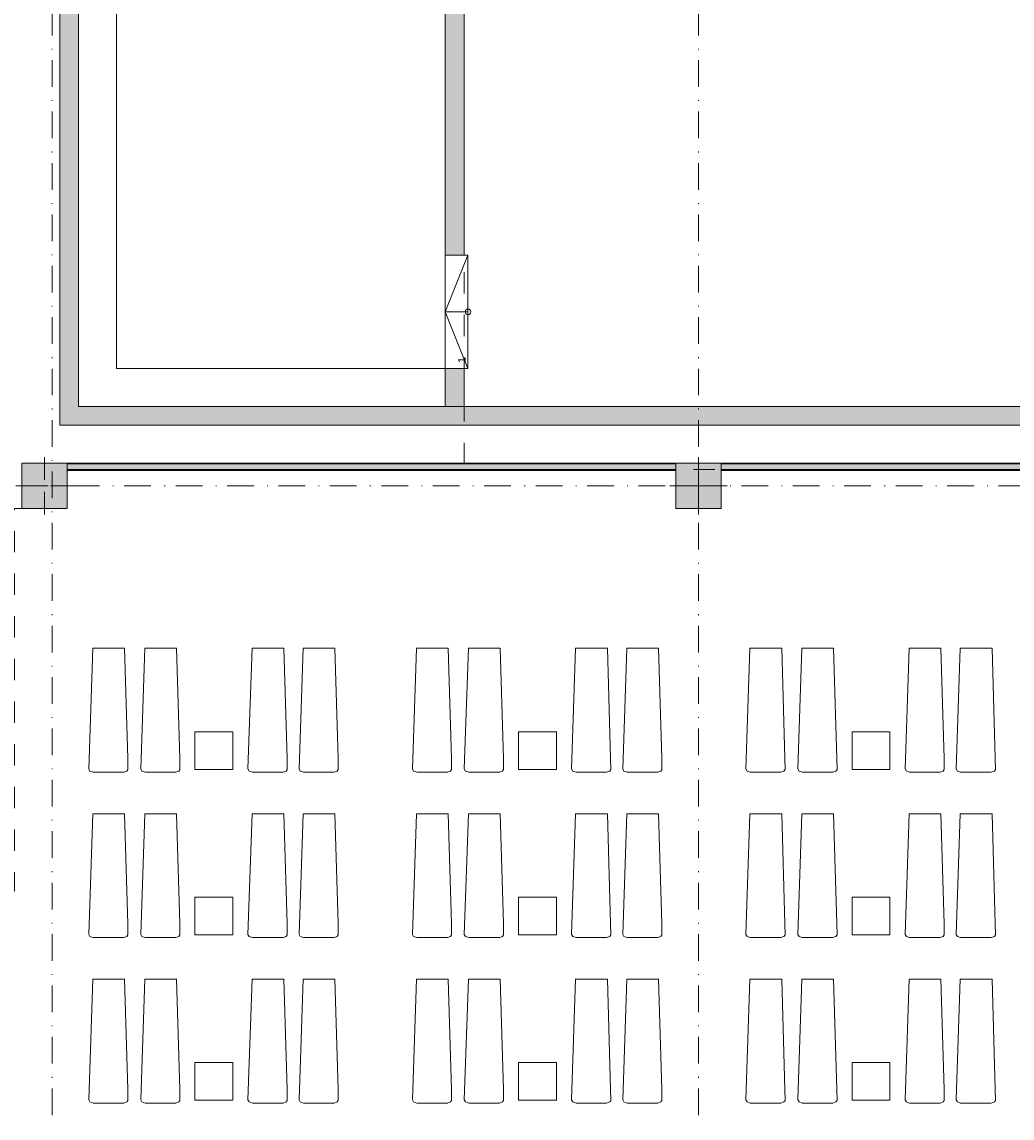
# Model space of a CAD drawing. Header units: millimetres. Extents: x 0 to 1184, y 0 to 836.
# Tile 200 of 241: x 622 to 753, y 546 to 691. Entities that reach past the tile are written whole.
import ezdxf
from ezdxf.xclip import XClip

# ---------------------------------------------------------------- set-up
doc = ezdxf.new("R2010")
doc.units = ezdxf.units.MM
doc.header["$MEASUREMENT"] = 0
doc.header["$XCLIPFRAME"] = 0
doc.linetypes.add('Штриховая', pattern=[5.644444, 2.822222, -2.822222])
doc.linetypes.add('Штрихпунктирная', pattern=[6.702778, 3.527778, -1.763889, 0, -1.411111])
for name, color, linetype in [('Интерьер - лежаки 2', 7, 'Continuous'), ('Конструктив - Колонны', 7, 'Continuous'), ('Конструктив - Лестницы в бассейны', 7, 'Continuous'), ('Конструктив - стены бассейнов жб нов', 7, 'Continuous'), ('Элемент Модели - Зона', 7, 'Continuous'), ('Элемент Модели - Оси', 7, 'Continuous')]:
    doc.layers.add(name, color=color, linetype=linetype)
doc.styles.add('СГЕНЕРИР_СТИЛЬ_3', font='txt')

# ---------------------------------------------------------------- blocks, each defined once
blk = doc.blocks.new('Чертеж_4_4', base_point=(-278.48, 89.56))
at = {"layer": 'Конструктив - Колонны', "linetype": 'Continuous', "lineweight": 0, "true_color": 0x000000}
for points in [[(622.02, 626.56), (628.02, 626.56), (628.02, 632.56), (622.02, 632.56)], [(708.52, 626.56), (714.52, 626.56), (714.52, 632.56), (708.52, 632.56)]]:
    blk.add_hatch(color=18, dxfattribs=at).paths.add_polyline_path(points)
at = {"layer": 'Конструктив - стены бассейнов жб нов', "linetype": 'Continuous', "lineweight": 0, "true_color": 0x000000}
for points in [[(678.02, 779.56), (678.02, 660.06), (680.52, 660.06), (680.52, 779.56)], [(629.52, 640.06), (629.52, 709.06), (627.02, 709.06), (627.02, 640.06)], [(678.02, 645.06), (678.02, 640.06), (680.52, 640.06), (680.52, 645.06)], [(629.52, 640.06), (627.02, 637.56), (629.52, 637.56)], [(627.02, 640.06), (627.02, 637.56), (629.52, 640.06)], [(967.02, 640.06), (629.52, 640.06), (629.52, 637.56), (967.02, 637.56)], [(628.02, 632.56), (628.02, 632.44), (708.47, 632.44), (708.47, 632.56)], [(714.52, 632.44), (714.52, 632.56)], [(783.52, 632.56), (714.52, 632.56), (714.53, 632.44), (783.52, 632.44)], [(628.02, 631.69), (708.47, 631.69), (708.47, 632.44), (628.02, 632.44)], [(628.02, 631.56), (708.47, 631.56), (708.47, 631.69), (628.02, 631.69)], [(714.57, 631.69), (714.53, 632.44), (714.52, 631.69)], [(714.52, 631.69), (714.52, 631.56), (714.57, 631.56), (714.57, 631.69)], [(714.57, 631.69), (783.52, 631.69), (783.52, 632.44), (714.53, 632.44)], [(714.57, 631.69), (714.57, 631.56), (714.57, 631.69)], [(714.57, 631.56), (783.52, 631.56), (783.52, 631.69), (714.57, 631.69)]]:
    blk.add_hatch(color=18, dxfattribs=at).paths.add_polyline_path(points)
at = {"layer": 'Интерьер - лежаки 2', "color": 7, "linetype": 'Continuous', "lineweight": 15}
for p, q in [((649.91, 597), (644.91, 597)), ((644.91, 597), (644.91, 592)), ((649.91, 592), (649.91, 597)), ((692.71, 597), (687.71, 597)), ((687.71, 597), (687.71, 592)), ((692.71, 592), (692.71, 597)), ((736.83, 597), (731.83, 597)), ((731.83, 597), (731.83, 592)), ((736.83, 592), (736.83, 597)), ((644.91, 592), (649.91, 592)), ((687.71, 592), (692.71, 592)), ((731.83, 592), (736.83, 592)), ((649.91, 575.12), (644.91, 575.12)), ((644.91, 575.12), (644.91, 570.12)), ((649.91, 570.12), (649.91, 575.12)), ((692.71, 575.12), (687.71, 575.12)), ((687.71, 575.12), (687.71, 570.12)), ((692.71, 570.12), (692.71, 575.12)), ((736.83, 575.12), (731.83, 575.12)), ((731.83, 575.12), (731.83, 570.12)), ((736.83, 570.12), (736.83, 575.12)), ((644.91, 570.12), (649.91, 570.12)), ((687.71, 570.12), (692.71, 570.12)), ((731.83, 570.12), (736.83, 570.12)), ((649.91, 553.24), (644.91, 553.24)), ((644.91, 553.24), (644.91, 548.24)), ((649.91, 548.24), (649.91, 553.24)), ((692.71, 553.24), (687.71, 553.24)), ((687.71, 553.24), (687.71, 548.24)), ((692.71, 548.24), (692.71, 553.24)), ((736.83, 553.24), (731.83, 553.24)), ((731.83, 553.24), (731.83, 548.24)), ((736.83, 548.24), (736.83, 553.24)), ((644.91, 548.24), (649.91, 548.24)), ((687.71, 548.24), (692.71, 548.24)), ((731.83, 548.24), (736.83, 548.24))]:
    blk.add_line(p, q, dxfattribs=at)
at = {"layer": 'Интерьер - лежаки 2', "color": 7, "linetype": 'Continuous', "lineweight": 15, "flags": 128}
for points in [[(636.02, 593.48), (636.04, 592.02), (635.9, 591.81), (635.49, 591.66), (631.44, 591.66), (631.02, 591.81), (630.85, 592.08), (631.39, 608.06), (635.59, 608.06)], [(642.89, 593.48), (642.91, 592.02), (642.77, 591.81), (642.36, 591.66), (638.31, 591.66), (637.9, 591.81), (637.73, 592.08), (638.26, 608.06), (642.46, 608.06)], [(657.09, 593.48), (657.1, 592.02), (656.96, 591.81), (656.56, 591.66), (652.51, 591.66), (652.09, 591.81), (651.92, 592.08), (652.46, 608.06), (656.66, 608.06)], [(663.84, 593.48), (663.86, 592.02), (663.72, 591.81), (663.31, 591.66), (659.26, 591.66), (658.84, 591.81), (658.68, 592.08), (659.21, 608.06), (663.41, 608.06)], [(678.82, 593.48), (678.84, 592.02), (678.7, 591.81), (678.29, 591.66), (674.24, 591.66), (673.82, 591.81), (673.66, 592.08), (674.19, 608.06), (678.39, 608.06)], [(685.7, 593.48), (685.71, 592.02), (685.57, 591.81), (685.17, 591.66), (681.12, 591.66), (680.7, 591.81), (680.53, 592.08), (681.07, 608.06), (685.27, 608.06)], [(699.89, 593.48), (699.91, 592.02), (699.77, 591.81), (699.36, 591.66), (695.31, 591.66), (694.89, 591.81), (694.73, 592.08), (695.26, 608.06), (699.46, 608.06)], [(706.64, 593.48), (706.66, 592.02), (706.52, 591.81), (706.11, 591.66), (702.07, 591.66), (701.65, 591.81), (701.48, 592.08), (702.01, 608.06), (706.21, 608.06)], [(722.94, 593.48), (722.96, 592.02), (722.81, 591.81), (722.41, 591.66), (718.36, 591.66), (717.94, 591.81), (717.77, 592.08), (718.31, 608.06), (722.51, 608.06)], [(729.81, 593.48), (729.83, 592.02), (729.69, 591.81), (729.28, 591.66), (725.23, 591.66), (724.81, 591.81), (724.65, 592.08), (725.18, 608.06), (729.38, 608.06)], [(744, 593.48), (744.02, 592.02), (743.88, 591.81), (743.47, 591.66), (739.43, 591.66), (739.01, 591.81), (738.84, 592.08), (739.37, 608.06), (743.57, 608.06)], [(750.76, 593.48), (750.78, 592.02), (750.64, 591.81), (750.23, 591.66), (746.18, 591.66), (745.76, 591.81), (745.59, 592.08), (746.13, 608.06), (750.33, 608.06)], [(636.02, 571.57), (636.04, 570.12), (635.9, 569.91), (635.49, 569.76), (631.44, 569.76), (631.02, 569.91), (630.85, 570.18), (631.39, 586.16), (635.59, 586.16)], [(642.89, 571.57), (642.91, 570.12), (642.77, 569.91), (642.36, 569.76), (638.31, 569.76), (637.9, 569.91), (637.73, 570.18), (638.26, 586.16), (642.46, 586.16)], [(657.09, 571.57), (657.1, 570.12), (656.96, 569.91), (656.56, 569.76), (652.51, 569.76), (652.09, 569.91), (651.92, 570.18), (652.46, 586.16), (656.66, 586.16)], [(663.84, 571.57), (663.86, 570.12), (663.72, 569.91), (663.31, 569.76), (659.26, 569.76), (658.84, 569.91), (658.68, 570.18), (659.21, 586.16), (663.41, 586.16)], [(678.82, 571.57), (678.84, 570.12), (678.7, 569.91), (678.29, 569.76), (674.24, 569.76), (673.82, 569.91), (673.66, 570.18), (674.19, 586.16), (678.39, 586.16)], [(685.7, 571.57), (685.71, 570.12), (685.57, 569.91), (685.17, 569.76), (681.12, 569.76), (680.7, 569.91), (680.53, 570.18), (681.07, 586.16), (685.27, 586.16)], [(699.89, 571.57), (699.91, 570.12), (699.77, 569.91), (699.36, 569.76), (695.31, 569.76), (694.89, 569.91), (694.73, 570.18), (695.26, 586.16), (699.46, 586.16)], [(706.64, 571.57), (706.66, 570.12), (706.52, 569.91), (706.11, 569.76), (702.07, 569.76), (701.65, 569.91), (701.48, 570.18), (702.01, 586.16), (706.21, 586.16)], [(722.94, 571.57), (722.96, 570.12), (722.81, 569.91), (722.41, 569.76), (718.36, 569.76), (717.94, 569.91), (717.77, 570.18), (718.31, 586.16), (722.51, 586.16)], [(729.81, 571.57), (729.83, 570.12), (729.69, 569.91), (729.28, 569.76), (725.23, 569.76), (724.81, 569.91), (724.65, 570.18), (725.18, 586.16), (729.38, 586.16)], [(744, 571.57), (744.02, 570.12), (743.88, 569.91), (743.47, 569.76), (739.43, 569.76), (739.01, 569.91), (738.84, 570.18), (739.37, 586.16), (743.57, 586.16)], [(750.76, 571.57), (750.78, 570.12), (750.64, 569.91), (750.23, 569.76), (746.18, 569.76), (745.76, 569.91), (745.59, 570.18), (746.13, 586.16), (750.33, 586.16)], [(636.02, 549.67), (636.04, 548.22), (635.9, 548.01), (635.49, 547.86), (631.44, 547.86), (631.02, 548.01), (630.85, 548.28), (631.39, 564.26), (635.59, 564.26)], [(642.89, 549.67), (642.91, 548.22), (642.77, 548.01), (642.36, 547.86), (638.31, 547.86), (637.9, 548.01), (637.73, 548.28), (638.26, 564.26), (642.46, 564.26)], [(657.09, 549.67), (657.1, 548.22), (656.96, 548.01), (656.56, 547.86), (652.51, 547.86), (652.09, 548.01), (651.92, 548.28), (652.46, 564.26), (656.66, 564.26)], [(663.84, 549.67), (663.86, 548.22), (663.72, 548.01), (663.31, 547.86), (659.26, 547.86), (658.84, 548.01), (658.68, 548.28), (659.21, 564.26), (663.41, 564.26)], [(678.82, 549.67), (678.84, 548.22), (678.7, 548.01), (678.29, 547.86), (674.24, 547.86), (673.82, 548.01), (673.66, 548.28), (674.19, 564.26), (678.39, 564.26)], [(685.7, 549.67), (685.71, 548.22), (685.57, 548.01), (685.17, 547.86), (681.12, 547.86), (680.7, 548.01), (680.53, 548.28), (681.07, 564.26), (685.27, 564.26)], [(699.89, 549.67), (699.91, 548.22), (699.77, 548.01), (699.36, 547.86), (695.31, 547.86), (694.89, 548.01), (694.73, 548.28), (695.26, 564.26), (699.46, 564.26)], [(706.64, 549.67), (706.66, 548.22), (706.52, 548.01), (706.11, 547.86), (702.07, 547.86), (701.65, 548.01), (701.48, 548.28), (702.01, 564.26), (706.21, 564.26)], [(722.94, 549.67), (722.96, 548.22), (722.81, 548.01), (722.41, 547.86), (718.36, 547.86), (717.94, 548.01), (717.77, 548.28), (718.31, 564.26), (722.51, 564.26)], [(729.81, 549.67), (729.83, 548.22), (729.69, 548.01), (729.28, 547.86), (725.23, 547.86), (724.81, 548.01), (724.65, 548.28), (725.18, 564.26), (729.38, 564.26)], [(744, 549.67), (744.02, 548.22), (743.88, 548.01), (743.47, 547.86), (739.43, 547.86), (739.01, 548.01), (738.84, 548.28), (739.37, 564.26), (743.57, 564.26)], [(750.76, 549.67), (750.78, 548.22), (750.64, 548.01), (750.23, 547.86), (746.18, 547.86), (745.76, 548.01), (745.59, 548.28), (746.13, 564.26), (750.33, 564.26)]]:
    blk.add_lwpolyline(points, close=True, dxfattribs=at)
at = {"layer": 'Конструктив - Колонны', "color": 251, "linetype": 'Continuous', "lineweight": 5, "true_color": 0x575757}
for p, q in [((625.02, 630.36), (625.02, 633.36)), ((711.52, 630.36), (711.52, 633.36)), ((624.22, 629.56), (621.22, 629.56)), ((625.82, 629.56), (628.82, 629.56)), ((710.72, 629.56), (707.72, 629.56)), ((712.32, 629.56), (715.32, 629.56)), ((625.02, 628.76), (625.02, 625.76)), ((711.52, 628.76), (711.52, 625.76))]:
    blk.add_line(p, q, dxfattribs=at)
at = {"layer": 'Конструктив - Колонны', "color": 251, "linetype": 'Continuous', "lineweight": 15, "true_color": 0x575757, "flags": 128}
for points in [[(622.02, 626.56), (628.02, 626.56), (628.02, 632.56), (622.02, 632.56)], [(708.52, 626.56), (714.52, 626.56), (714.52, 632.56), (708.52, 632.56)]]:
    blk.add_lwpolyline(points, close=True, dxfattribs=at)
at = {"layer": 'Конструктив - Колонны', "color": 251, "linetype": 'Continuous', "lineweight": 5, "true_color": 0x575757}
for p in [(625.02, 629.56), (711.52, 629.56)]:
    blk.add_point(p, dxfattribs=at)
at = {"layer": 'Конструктив - Лестницы в бассейны', "color": 7, "linetype": 'Continuous', "lineweight": 15, "flags": 128}
blk.add_lwpolyline([(681.02, 652.19, -1), (681.02, 652.94, -1)], format="xyb", close=True, dxfattribs=at)
at = {"layer": 'Конструктив - стены бассейнов жб нов', "color": 251, "linetype": 'Continuous', "lineweight": 20, "true_color": 0x575757}
for p, q in [((708.47, 632.44), (628.02, 632.44)), ((628.02, 631.69), (708.47, 631.69)), ((783.52, 632.44), (714.53, 632.44)), ((714.57, 631.69), (783.52, 631.69))]:
    blk.add_line(p, q, dxfattribs=at)
at = {"layer": 'Конструктив - стены бассейнов жб нов', "color": 7, "linetype": 'Continuous', "lineweight": 15, "flags": 128}
blk.add_lwpolyline([(629.52, 709.06), (629.52, 640.06), (678.02, 640.06), (678.02, 645.06), (634.52, 645.06), (634.52, 704.06), (640.52, 704.06), (640.52, 735.06), (634.52, 735.06), (634.52, 794.56), (678.02, 794.56), (678.02, 799.56), (629.52, 799.56), (629.52, 730.06), (635.52, 730.06), (635.52, 709.06)], close=True, dxfattribs=at)
at = {"layer": 'Конструктив - стены бассейнов жб нов', "color": 251, "linetype": 'Continuous', "lineweight": 20, "true_color": 0x575757, "flags": 128}
for points in [[(678.02, 779.56), (678.02, 660.06)], [(680.52, 660.06), (680.52, 779.56)], [(627.02, 711.56), (627.02, 637.56)], [(629.52, 640.06), (629.52, 709.06)], [(678.02, 660.06), (680.52, 660.06)], [(678.02, 645.06), (678.02, 640.06)], [(680.52, 645.06), (678.02, 645.06)], [(680.52, 640.06), (680.52, 645.06)], [(967.02, 640.06), (629.52, 640.06)], [(678.02, 640.06), (680.52, 640.06)], [(627.02, 637.56), (629.52, 637.56)], [(629.52, 637.56), (969.52, 637.56)], [(708.47, 632.56), (628.02, 632.56)], [(783.52, 632.56), (714.52, 632.56)], [(628.07, 631.56), (708.47, 631.56)], [(714.57, 631.56), (783.52, 631.56)]]:
    blk.add_lwpolyline(points, dxfattribs=at)
at = {"layer": 'Элемент Модели - Зона', "color": 7, "linetype": 'Continuous', "lineweight": 15}
for p, q in [((678.02, 645.06), (678.02, 660.06)), ((678.02, 660.06), (681.02, 660.06)), ((678.02, 645.06), (678.02, 660.06)), ((678.02, 660.06), (681.02, 660.06)), ((678.02, 652.56), (681.02, 660.06)), ((681.02, 660.06), (681.02, 645.06)), ((681.02, 660.06), (681.02, 645.06)), ((681.02, 652.56), (678.02, 652.56)), ((681.02, 645.06), (678.02, 652.56)), ((681.02, 645.06), (678.02, 645.06)), ((681.02, 645.06), (678.02, 645.06))]:
    blk.add_line(p, q, dxfattribs=at)
at = {"layer": 'Элемент Модели - Зона', "color": 7, "linetype": 'Штриховая', "lineweight": 15, "flags": 128}
for points in [[(680.52, 725.56), (680.52, 631.69), (969.52, 631.69), (969.52, 676.58), (984.01, 691.06), (1026.82, 691.06), (1026.82, 807.06), (680.52, 807.06)], [(83.02, 539.14), (82.62, 539.14), (82.62, 452.76), (140.32, 452.76), (140.32, 480.98), (172.95, 513.62), (173.09, 513.47), (173.09, 513.76), (354.52, 513.76), (354.52, 513.56), (495.52, 513.56), (495.52, 513.76), (862.33, 513.76), (894.69, 481.33), (894.72, 477.98), (894.72, 452.61), (895.12, 452.61), (895.12, 432.56), (892.72, 432.56), (892.72, 446.56), (888.52, 446.56), (888.52, 450.56), (804.52, 450.56), (804.52, 446.56), (798.52, 446.56), (798.52, 450.56), (714.72, 450.56), (714.72, 359.26), (798.52, 359.26), (798.52, 366.06), (804.52, 366.06), (804.52, 354.16), (845.32, 354.16), (845.32, 363.26), (846.52, 363.26), (846.52, 301.37), (892.72, 301.37), (892.72, 352.06), (888.02, 352.06), (888.02, 367.06), (892.72, 367.06), (892.72, 417.56), (895.12, 417.56), (895.12, 291.06), (892.72, 291.06), (892.72, 298.97), (714.72, 298.97), (714.72, 236.06), (892.72, 236.06), (892.72, 266.56), (888.52, 266.56), (888.52, 272.82), (892.72, 272.82), (892.72, 276.06), (895.12, 276.06), (895.12, 272.76), (930.02, 272.76), (930.02, 461.62), (923.91, 461.62), (923.91, 539.56), (978.52, 539.56), (978.52, 542.56), (984.52, 542.56), (984.52, 539.56), (1131.77, 539.56), (1131.77, 540.56), (1122.77, 540.56), (1122.77, 564.56), (1048.52, 564.56), (1048.52, 626.36), (1026.82, 626.36), (1026.82, 632.56), (1013.35, 632.56), (984.52, 632.56), (984.52, 626.56), (978.52, 626.56), (978.52, 631.69), (969.52, 631.69), (894.52, 631.69), (894.52, 626.56), (888.52, 626.56), (888.52, 631.69), (804.52, 631.69), (804.52, 626.56), (798.52, 626.56), (798.52, 631.69), (714.52, 631.69), (714.52, 626.56), (708.52, 626.56), (708.52, 631.69), (628.02, 631.69), (628.02, 626.56), (622.02, 626.56), (621.02, 626.56), (621.02, 575.89), (496.02, 575.89), (496.02, 627.56), (496.02, 706.46), (496.12, 706.46), (496.12, 768.06), (468.72, 768.06), (468.72, 686.86), (461.17, 686.86), (461.17, 631.68), (444.52, 631.68), (444.52, 626.56), (438.52, 626.56), (438.52, 631.68), (354.52, 631.68), (354.52, 626.56), (348.52, 626.56), (348.52, 631.68), (331.77, 631.68), (331.77, 554.56), (331.77, 539.56), (264.52, 539.56), (264.52, 536.56), (258.52, 536.56), (258.52, 539.56), (174.52, 539.56), (174.52, 536.56), (168.52, 536.56), (168.52, 539.56), (89.02, 539.56), (89.02, 536.56), (83.02, 536.56)]]:
    blk.add_lwpolyline(points, close=True, dxfattribs=at)
at = {"layer": 'Элемент Модели - Оси', "color": 7, "linetype": 'Штрихпунктирная', "lineweight": 15}
for p, q in [((626.02, 828.73), (626.02, 151.77)), ((711.52, 828.73), (711.52, 151.77)), ((57.32, 629.56), (1181.05, 629.56))]:
    blk.add_line(p, q, dxfattribs=at)
at = {"color": 7, "linetype": 'Continuous', "lineweight": 15, "insert": (680.21, 646.57), "char_height": 1, "attachment_point": 6, "rotation": 90, "style": 'СГЕНЕРИР_СТИЛЬ_3'}
blk.add_mtext('\\A1;{\\pqr;\\fArial|b0|i0|c204|p38;1}', dxfattribs=at)

msp = doc.modelspace()

# ---------------------------------------------------------------- block references
at = {"color": 161, "linetype": 'Continuous', "lineweight": 40, "true_color": 0x83aefe}
ref = msp.add_blockref('Чертеж_4_4', (-278.48, 89.56), dxfattribs=at)
XClip(ref).set_block_clipping_path([(57.3201676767, 151.7660533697), (1181.0522393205, 828.727105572)])

doc.saveas('drawing.dxf')
